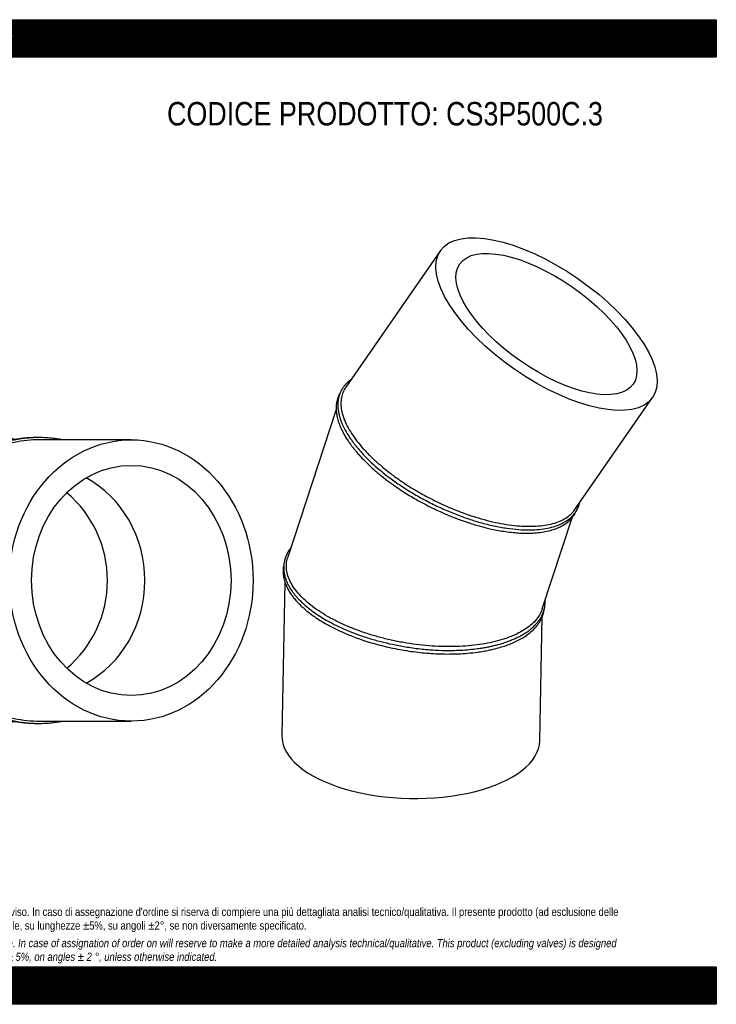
# Model space of a CAD drawing. Header units: millimetres. Extents: x 0 to 2475, y 0 to 1750.
# Tile 2 of 2: x 1237 to 2475, y 0 to 1750. Entities that reach past the tile are written whole.
import ezdxf

# ---------------------------------------------------------------- set-up
doc = ezdxf.new("R2010")
doc.units = ezdxf.units.MM
doc.header["$LTSCALE"] = 8.333333
doc.layers.add('Default', color=7, linetype='Continuous')
doc.layers.add('TUBO_X_GOMITO_30', color=7, linetype='Continuous')

# ---------------------------------------------------------------- blocks, each defined once
blk = doc.blocks.new('SE1')
at = {"layer": 'TUBO_X_GOMITO_30', "color": 7, "linetype": 'Continuous'}
for p, q in [((1985, 1339.6), (1816.6, 1096.6)), ((2223.6, 879.2), (2361.7, 1078.5)), ((1799.7, 1057.4), (1713.7, 795)), ((2165.9, 702.8), (2219, 864.9)), ((1708.7, 750.3), (1703.1, 477.8)), ((2161.4, 468.5), (2165.9, 688.6))]:
    blk.add_line(p, q, dxfattribs=at)
for major_axis in [(188.4, -130.5), (-154.1, 106.8)]:
    blk.add_ellipse((2173.3, 1209), major_axis=major_axis, ratio=0.428999, dxfattribs=at)
blk.add_ellipse((1932.3, 473.2), major_axis=(-229.1, 4.7), ratio=0.46865, start_param=0, end_param=3.141593, dxfattribs=at)
for points, knots in [([(1825.8, 1110), (1825.7, 1109.9), (1823.9, 1108.6), (1820.3, 1105.7), (1816, 1101.5), (1812.9, 1097.7), (1810.9, 1094.8), (1809.3, 1092.2), (1807.6, 1088.9), (1805.7, 1084.7), (1804.3, 1080), (1803.3, 1075.3), (1802.7, 1070.6), (1802.5, 1065.4), (1802.8, 1059), (1803.8, 1052.1), (1805.6, 1044.5), (1808.2, 1036.5), (1812, 1027.6), (1817.1, 1017.8), (1823.2, 1008), (1829.7, 998.8), (1836.8, 989.8), (1845.5, 979.7), (1856.4, 968.4), (1869, 956.6), (1882.6, 945.1), (1898.5, 932.9), (1917, 920), (1938.4, 906.6), (1961, 894.1), (1984.2, 882.7), (2007.9, 872.5), (2031.7, 863.6), (2055.9, 856), (2079.8, 850.1), (2102.8, 845.9), (2123.2, 843.7), (2140.8, 843), (2156.9, 843.5), (2171.8, 845.4), (2184.6, 848.3), (2194.1, 851.6), (2201.3, 854.8), (2207.4, 858.2), (2212.3, 861.6), (2215.8, 864.4), (2217.9, 866.4), (2219.7, 868.2), (2221.8, 870.6), (2224.5, 873.9), (2228, 879.4), (2229.7, 883.3), (2230.7, 886.1)], [0.4535017, 0.4535017, 0.4535017, 0.4535017, 0.4541661, 0.4623596, 0.4718809, 0.4788907, 0.4832064, 0.4869783, 0.4922237, 0.4989561, 0.5068129, 0.5131825, 0.5191599, 0.5264204, 0.5343964, 0.5441619, 0.5530305, 0.5623948, 0.5732679, 0.5849827, 0.5966977, 0.6069813, 0.6161813, 0.6275153, 0.6410218, 0.6546463, 0.6681053, 0.6812886, 0.6985767, 0.7162726, 0.7339668, 0.7516611, 0.769356, 0.7870628, 0.8050253, 0.8236038, 0.8420731, 0.8595922, 0.8743277, 0.8886119, 0.9044364, 0.9194593, 0.9312141, 0.9391883, 0.948016, 0.9578443, 0.9626002, 0.9663813, 0.9696785, 0.973272, 0.9794336, 0.9885332, 1, 1, 1, 1]), ([(1806.6, 1086.7), (1806, 1085.7), (1804.8, 1083.5), (1803.3, 1080), (1801.9, 1075.9), (1800.6, 1071), (1799.8, 1065.4), (1799.6, 1059.5), (1799.9, 1053), (1801, 1045.4), (1803.2, 1036.7), (1806.5, 1027.6), (1810.8, 1018.2), (1815.7, 1009.3), (1820.3, 1002.2), (1823.7, 997.3), (1826.7, 993.1), (1830.2, 988.6), (1834.6, 983.1), (1840.3, 976.5), (1847.9, 968.2), (1857.3, 958.9), (1869.8, 947.5), (1878.2, 940.7), (1883.7, 936.3)], [0.8151329, 0.8151329, 0.8151329, 0.8151329, 0.8203612, 0.825863, 0.8313334, 0.8389212, 0.8472651, 0.8550166, 0.8626518, 0.8730322, 0.8840269, 0.8948112, 0.9057417, 0.9174717, 0.9255205, 0.9301952, 0.9344539, 0.9395922, 0.9456483, 0.953045, 0.9623216, 0.9732384, 0.9857973, 1, 1, 1, 1]), ([(1816.6, 1096.6), (1816.2, 1096), (1815.8, 1095.5), (1813.7, 1092.1), (1812.2, 1089), (1809.9, 1082.6), (1809.1, 1079.3), (1808.1, 1072.2), (1808, 1068.6), (1808.4, 1061), (1809, 1057.1), (1810.8, 1049), (1812, 1044.9), (1815.2, 1036.5), (1817.1, 1032.2), (1821.6, 1023.5), (1824.2, 1019.1), (1829.9, 1010.2), (1833.1, 1005.7), (1840.1, 996.6), (1843.9, 992.1), (1851.9, 983), (1856.2, 978.5), (1865.3, 969.6), (1870.1, 965.2), (1880.1, 956.4), (1885.4, 952), (1896.4, 943.3), (1902.1, 939.1), (1913.8, 930.7), (1919.9, 926.6), (1932.3, 918.6), (1938.7, 914.8), (1951.7, 907.3), (1958.3, 903.6), (1978.3, 893.2), (1992, 886.7), (2012.7, 878.1), (2019.7, 875.4), (2033.5, 870.4), (2040.4, 868.1), (2054.1, 863.8), (2061, 861.9), (2074.4, 858.4), (2081, 856.9), (2094, 854.3), (2100.4, 853.2), (2112.9, 851.4), (2119.1, 850.8), (2131.2, 849.8), (2137, 849.6), (2148.3, 849.6), (2153.8, 849.8), (2164.3, 850.6), (2169.3, 851.3), (2178.9, 853), (2183.4, 854.1), (2192, 856.7), (2196, 858.3), (2203.4, 861.7), (2206.8, 863.7), (2213, 867.9), (2215.8, 870.3), (2220.3, 874.8), (2222, 877), (2223.6, 879.3)], [0.4656355, 0.4656355, 0.4656355, 0.4656355, 0.46875, 0.46875, 0.484375, 0.484375, 0.5, 0.5, 0.515625, 0.515625, 0.53125, 0.53125, 0.546875, 0.546875, 0.5625, 0.5625, 0.578125, 0.578125, 0.59375, 0.59375, 0.609375, 0.609375, 0.625, 0.625, 0.640625, 0.640625, 0.65625, 0.65625, 0.671875, 0.671875, 0.6875, 0.6875, 0.703125, 0.703125, 0.71875, 0.71875, 0.75, 0.75, 0.765625, 0.765625, 0.78125, 0.78125, 0.796875, 0.796875, 0.8125, 0.8125, 0.828125, 0.828125, 0.84375, 0.84375, 0.859375, 0.859375, 0.875, 0.875, 0.890625, 0.890625, 0.90625, 0.90625, 0.921875, 0.921875, 0.9375, 0.9375, 0.953125, 0.953125, 0.9657111, 0.9657111, 0.9657111, 0.9657111]), ([(1883.7, 936.3), (1888.9, 932.2), (1897.1, 926), (1911.2, 916.2), (1923.3, 908.3), (1934.6, 901.5), (1944.6, 895.7), (1954.1, 890.5), (1963.6, 885.6), (1973.6, 880.6), (1986.9, 874.4), (2003.9, 867.1), (2021.8, 860.3), (2036.9, 855.2), (2048.4, 851.7), (2057.7, 849.1), (2066.6, 846.8), (2076.6, 844.5), (2088.2, 842.2), (2101, 840.1), (2113.8, 838.5), (2125.9, 837.6), (2137.6, 837.2), (2149.6, 837.5), (2162.3, 838.6), (2174.7, 840.7), (2185.8, 843.7), (2195.3, 847.4), (2203.1, 851.5), (2209.8, 855.9), (2215.9, 861.2), (2220.8, 866.9), (2224.3, 872.4), (2226.1, 876), (2226.8, 877.7), (2227, 878)], [0, 0, 0, 0, 0.0131021, 0.0248374, 0.0352042, 0.0442012, 0.0518341, 0.0592818, 0.0664585, 0.0737368, 0.0823375, 0.096631, 0.1117432, 0.1223936, 0.1306288, 0.137512, 0.143707, 0.1510764, 0.1605068, 0.1709093, 0.1818976, 0.1923363, 0.2018037, 0.2128039, 0.22571, 0.2389676, 0.2518338, 0.2641491, 0.2748519, 0.2847915, 0.295881, 0.3073381, 0.3167686, 0.3234502, 0.3247388, 0.3247388, 0.3247388, 0.3247388]), ([(1719, 811.1), (1718.2, 810.2), (1715.8, 806.8), (1712.4, 801.1), (1709.4, 794), (1707.3, 786.4), (1706.5, 779.8), (1706.5, 774.5), (1706.7, 771), (1707.1, 767.6), (1707.8, 763.9), (1708.7, 760), (1710.1, 755.5), (1712, 750.6), (1714.8, 744.8), (1718.2, 738.9), (1721.9, 733.3), (1725.6, 728.5), (1729.2, 724.3), (1733.2, 719.8), (1738.4, 714.6), (1744.9, 708.7), (1752.3, 702.6), (1760.1, 696.8), (1768.7, 690.9), (1779.4, 684.3), (1792.6, 677), (1807.7, 669.6), (1824.4, 662.4), (1842.8, 655.4), (1862.8, 649), (1883.7, 643.3), (1905.6, 638.4), (1929.6, 634.1), (1955.6, 630.9), (1981.6, 629.1), (2003.4, 628.8), (2021.3, 629.4), (2036.4, 630.5), (2049.2, 631.9), (2059.3, 633.4), (2066.4, 634.7), (2072.6, 635.9), (2078.9, 637.3), (2086.1, 639.1), (2094.5, 641.5), (2103.1, 644.3), (2111.2, 647.4), (2118.6, 650.6), (2125.3, 653.9), (2131.6, 657.3), (2137.8, 661.3), (2144.4, 666), (2150.9, 671.7), (2156.4, 677.6), (2160.7, 683.2), (2163.9, 688.3), (2166.5, 693.5), (2168.7, 699.3), (2170.2, 705.4), (2171, 711.4), (2171.1, 715.6), (2171, 717.9), (2171, 718.3)], [0.3337744, 0.3337744, 0.3337744, 0.3337744, 0.3383317, 0.3499163, 0.3599208, 0.3697653, 0.3820061, 0.3875773, 0.3917119, 0.3962968, 0.4012411, 0.406774, 0.4120236, 0.4190421, 0.4268146, 0.4351001, 0.4430912, 0.4493998, 0.4547718, 0.4607806, 0.4679225, 0.4768698, 0.4863075, 0.4945568, 0.5027137, 0.5133914, 0.5258079, 0.539057, 0.5523091, 0.566586, 0.5818646, 0.5968081, 0.6117103, 0.6281869, 0.646812, 0.6654388, 0.6825394, 0.6933645, 0.7046662, 0.7163217, 0.7231141, 0.728871, 0.733799, 0.738692, 0.7450368, 0.7527435, 0.7613395, 0.7696261, 0.7771378, 0.7848156, 0.7920621, 0.7994072, 0.8087737, 0.8189756, 0.8295964, 0.8385864, 0.8459564, 0.8532518, 0.8621384, 0.8713579, 0.8791146, 0.8872976, 0.8886316, 0.8886316, 0.8886316, 0.8886316]), ([(2165.9, 702.8), (2165.7, 702.4), (2165.6, 702), (2164.2, 698.2), (2162.6, 694.9), (2156.8, 685.2), (2151.5, 679.2), (2141.6, 670.8), (2137.9, 668.2), (2130, 663.1), (2125.7, 660.7), (2116.5, 656.3), (2111.7, 654.2), (2101.5, 650.3), (2096.1, 648.6), (2085, 645.4), (2079.2, 644), (2067.1, 641.4), (2060.8, 640.3), (2047.8, 638.4), (2041.2, 637.7), (2027.6, 636.5), (2020.6, 636.1), (2006.5, 635.7), (1999.3, 635.7), (1984.7, 636), (1977.4, 636.3), (1962.6, 637.3), (1955.1, 638), (1940.2, 639.7), (1932.7, 640.8), (1917.8, 643.2), (1910.4, 644.6), (1895.7, 647.7), (1888.5, 649.4), (1874.2, 653), (1867.2, 655), (1853.3, 659.3), (1846.4, 661.6), (1833, 666.6), (1826.4, 669.1), (1813.7, 674.6), (1807.5, 677.4), (1795.6, 683.3), (1789.8, 686.3), (1778.9, 692.7), (1773.6, 695.9), (1758.7, 705.9), (1749.9, 712.9), (1738.5, 723.7), (1735.1, 727.3), (1728.8, 734.7), (1726, 738.4), (1721.1, 745.8), (1719, 749.6), (1715.6, 757), (1714.3, 760.6), (1712.3, 767.9), (1711.6, 771.5), (1711.1, 778.7), (1711.2, 782.3), (1712.1, 788.9), (1712.8, 792), (1713.7, 794.9)], [0.0136758, 0.0136758, 0.0136758, 0.0136758, 0.015625, 0.015625, 0.03125, 0.03125, 0.0625, 0.0625, 0.078125, 0.078125, 0.09375, 0.09375, 0.109375, 0.109375, 0.125, 0.125, 0.140625, 0.140625, 0.15625, 0.15625, 0.171875, 0.171875, 0.1875, 0.1875, 0.203125, 0.203125, 0.21875, 0.21875, 0.234375, 0.234375, 0.25, 0.25, 0.265625, 0.265625, 0.28125, 0.28125, 0.296875, 0.296875, 0.3125, 0.3125, 0.328125, 0.328125, 0.34375, 0.34375, 0.359375, 0.359375, 0.375, 0.375, 0.40625, 0.40625, 0.421875, 0.421875, 0.4375, 0.4375, 0.453125, 0.453125, 0.46875, 0.46875, 0.484375, 0.484375, 0.5, 0.5, 0.5136636, 0.5136636, 0.5136636, 0.5136636]), ([(1707, 782.4), (1706.6, 781), (1705.8, 777.3), (1705.4, 771.3), (1705.5, 765.8), (1706, 761.1), (1706.8, 757.2), (1707.8, 753.1), (1709.2, 748.7), (1711.3, 743.4), (1714.4, 737.1), (1718.6, 730.1), (1723.8, 722.9), (1730, 715.7), (1736.8, 708.6), (1744.4, 701.8), (1751.8, 695.8), (1759.2, 690.3), (1768.4, 684), (1781.3, 676.1), (1798.1, 667.2), (1817.9, 658.2), (1841.4, 649), (1869.2, 640.2), (1900.5, 632.6), (1932.6, 627), (1964.7, 623.5), (1992.8, 622.4), (2015.8, 622.8), (2033.9, 624), (2048.9, 625.6), (2061, 627.5), (2070.4, 629.3), (2079.1, 631.2), (2088.5, 633.6), (2099, 636.8), (2111.5, 641.4), (2124.7, 647.5), (2136.9, 654.8), (2146.3, 662.1), (2153.6, 669.2), (2159.8, 676.9), (2164.6, 685), (2167.3, 692.1), (2168.8, 697.6), (2169.4, 701), (2169.6, 703), (2169.7, 703.5)], [0.005731, 0.005731, 0.005731, 0.005731, 0.0121714, 0.0221567, 0.029577, 0.035355, 0.0404919, 0.0457809, 0.0515379, 0.0585838, 0.0670436, 0.0768275, 0.0869544, 0.0962509, 0.1069164, 0.116616, 0.1256518, 0.1331232, 0.1414228, 0.1544918, 0.170807, 0.1866156, 0.2037632, 0.2259681, 0.2481693, 0.2703691, 0.29257, 0.3147753, 0.3294695, 0.3423717, 0.3553113, 0.3641894, 0.3716896, 0.3784479, 0.3865393, 0.396715, 0.4076396, 0.4236161, 0.4395667, 0.4526286, 0.4642705, 0.47636, 0.4901466, 0.5015366, 0.5073198, 0.5136886, 0.5157286, 0.5157286, 0.5157286, 0.5157286])]:
    blk.add_open_spline(points, degree=3, knots=knots, dxfattribs=at)
blk.add_open_spline([(2230.7, 886.1), (2231.4, 888.2), (2232, 890.1), (2232.5, 892)], degree=3, dxfattribs=at)
blk = doc.blocks.new('SE2')
at = {"layer": 'TUBO_X_GOMITO_30', "color": 7, "linetype": 'Continuous'}
for p, q in [((1226.5, 1003.3), (1190.8, 1003.3)), ((1435.7, 1003.3), (1273.2, 1003.3)), ((1190.8, 503.3), (1226.6, 503.3)), ((1273.2, 503.3), (1435.7, 503.3))]:
    blk.add_line(p, q, dxfattribs=at)
for centre, radius, start, end in [((1188.8, 753.3), 254, 93.6857, 261.4696), ((1189.8, 753.3), 254, 80.8659, 279.1155), ((1190.8, 753.3), 250, 89.9985, 270.0015), ((1188.8, 753.3), 254, 80.7847, 83.022), ((1188.8, 753.3), 204.6, 0, 49.7064), ((1188.8, 753.3), 204.6, 0, 49.7064), ((1188.8, 753.3), 204.6, 310.2936, 360), ((1188.8, 753.3), 204.6, 310.2936, 0)]:
    blk.add_arc(centre, radius, start, end, dxfattribs=at)
for major_axis in [(0, 250), (0, -204.6)]:
    blk.add_ellipse((1435.7, 753.3), major_axis=major_axis, ratio=0.866025, dxfattribs=at)
blk.add_ellipse((1269.2, 753.3), major_axis=(0, -204.6), ratio=0.931852, start_param=0.469586, end_param=2.672006, dxfattribs=at)
blk.add_ellipse((1269.2, 753.3), major_axis=(0, -204.6), ratio=0.931852, start_param=0.469586, end_param=2.672006, dxfattribs=at)
for points, knots in [([(1269.2, 1007.3), (1265.8, 1007.3), (1259.5, 1007.2), (1250.5, 1006.6), (1241.6, 1005.7), (1231.5, 1004.3), (1219.6, 1002), (1204.8, 998.2), (1188.5, 992.8), (1174.4, 986.7), (1164.3, 981.6), (1158.2, 978.3), (1153.7, 975.7), (1150.6, 973.8), (1147.9, 972.2), (1144.5, 969.9), (1139.7, 966.8), (1133.5, 962.4), (1124.2, 955.2), (1112.3, 944.9), (1099, 931.5), (1087, 917.4), (1076.6, 903.1), (1068.5, 890.3), (1062.5, 879.6), (1058.2, 871.1), (1054.2, 862.5), (1050.1, 852.9), (1046, 842), (1042.1, 829.9), (1038.4, 816.2), (1035.3, 801.2), (1032.6, 783.5), (1031.9, 772.6), (1031.5, 765.7)], [0.7570759, 0.7570759, 0.7570759, 0.7570759, 0.7639447, 0.7698735, 0.7752311, 0.7820516, 0.7903941, 0.799762, 0.8127454, 0.8248784, 0.8304289, 0.8352608, 0.8386619, 0.8406676, 0.842468, 0.8450049, 0.848811, 0.853755, 0.859928, 0.8721061, 0.884552, 0.896525, 0.9079362, 0.9187875, 0.9254775, 0.9312574, 0.9369608, 0.9435116, 0.9511049, 0.9589087, 0.9676664, 0.9775136, 0.9882914, 1, 1, 1, 1]), ([(1312.9, 1003.3), (1309.7, 1003.9), (1302.3, 1005.2), (1290.5, 1006.6), (1277.9, 1007.3), (1266.7, 1007.3), (1257.2, 1006.9), (1249.6, 1006.2), (1243.1, 1005.5), (1237.9, 1004.8), (1232.7, 1003.9), (1226.5, 1002.8), (1218.8, 1001), (1209.7, 998.7), (1199.7, 995.5), (1189.6, 991.8), (1180.2, 987.8), (1172.1, 984), (1165.3, 980.5), (1159.3, 977.2), (1152.6, 973.2), (1144.4, 968), (1134.4, 960.8), (1122.9, 951.6), (1109.3, 939.2), (1095, 923.7), (1083.7, 908.9), (1075.7, 897), (1070.4, 888.3), (1065.8, 880), (1062.2, 873), (1059.7, 867.8), (1057.6, 863.3), (1055.4, 858.2), (1052.8, 851.8), (1050.1, 844.6), (1047.4, 836.9), (1044.3, 826.9), (1040.9, 813.7), (1037.7, 797.5), (1035.3, 779.6), (1034.1, 760.3), (1034.3, 739.8), (1036.1, 719.8), (1039.2, 700.5), (1043.4, 682.8), (1047.9, 668.1), (1051.8, 657.3), (1054.7, 650.1), (1057.2, 644.2), (1059.9, 638.4), (1063.2, 631.6), (1067.4, 623.6), (1072.4, 614.9), (1078.3, 605.7), (1085, 596), (1092.8, 586), (1102, 575.3), (1112.5, 564.4), (1125.6, 552.6), (1134.1, 546.1), (1139.5, 542.1)], [0.5658738, 0.5658738, 0.5658738, 0.5658738, 0.5723381, 0.5811025, 0.5898559, 0.5978053, 0.6036647, 0.6090608, 0.6134083, 0.616843, 0.619657, 0.6240481, 0.6294567, 0.6356819, 0.6428338, 0.6505421, 0.6574032, 0.6632277, 0.6682795, 0.6726065, 0.676906, 0.6837031, 0.6919143, 0.7012555, 0.7126934, 0.7277952, 0.7421562, 0.748666, 0.7552233, 0.7616856, 0.7667602, 0.7702549, 0.7726834, 0.7762095, 0.780757, 0.7856793, 0.7908034, 0.7960991, 0.8055722, 0.816479, 0.8269853, 0.839382, 0.8527482, 0.8653768, 0.8770327, 0.889294, 0.8996971, 0.9059453, 0.9109001, 0.9145637, 0.9180833, 0.9230528, 0.9288805, 0.9352603, 0.942237, 0.9499378, 0.9578798, 0.9668186, 0.9769011, 0.9879611, 1, 1, 1, 1]), ([(1273.2, 1003.3), (1273.2, 1003.3), (1273.1, 1003.3), (1265.4, 1003.3), (1257.8, 1002.9), (1242.7, 1001.3), (1235.3, 1000.1), (1220.5, 996.9), (1213.2, 995), (1198.8, 990.3), (1191.6, 987.6), (1177.5, 981.3), (1170.6, 977.9), (1157.2, 970.2), (1150.6, 966), (1137.9, 956.9), (1131.8, 952.1), (1120, 941.7), (1114.3, 936.2), (1098, 918.9), (1088.3, 906.1), (1075.5, 885.7), (1071.5, 878.6), (1064.3, 864.2), (1061, 856.7), (1055.1, 841.6), (1052.5, 833.8), (1048.1, 818.1), (1046.3, 810.2), (1043.3, 794.3), (1042.2, 786.2), (1040.7, 770), (1040.3, 761.8), (1040.2, 745.3), (1040.6, 737.1), (1042.1, 720.7), (1043.2, 712.5), (1046.2, 696.4), (1048.1, 688.4), (1052.6, 672.7), (1055.2, 664.9), (1061, 649.7), (1064.3, 642.3), (1071.6, 627.8), (1075.5, 620.8), (1084, 607.1), (1088.6, 600.5), (1098.3, 587.9), (1103.4, 581.9), (1114.1, 570.5), (1119.7, 565.1), (1131.4, 554.8), (1137.5, 549.9), (1150.2, 540.8), (1156.8, 536.6), (1170.2, 528.9), (1177.1, 525.4), (1191.2, 519.1), (1198.4, 516.4), (1212.9, 511.7), (1220.3, 509.7), (1242.7, 504.9), (1257.9, 503.3), (1273.2, 503.3), (1273.2, 503.3), (1273.2, 503.3)], [0.2498656, 0.2498656, 0.2498656, 0.2498656, 0.25, 0.25, 0.265625, 0.265625, 0.28125, 0.28125, 0.296875, 0.296875, 0.3125, 0.3125, 0.328125, 0.328125, 0.34375, 0.34375, 0.359375, 0.359375, 0.375, 0.375, 0.40625, 0.40625, 0.421875, 0.421875, 0.4375, 0.4375, 0.453125, 0.453125, 0.46875, 0.46875, 0.484375, 0.484375, 0.5, 0.5, 0.515625, 0.515625, 0.53125, 0.53125, 0.546875, 0.546875, 0.5625, 0.5625, 0.578125, 0.578125, 0.59375, 0.59375, 0.609375, 0.609375, 0.625, 0.625, 0.640625, 0.640625, 0.65625, 0.65625, 0.671875, 0.671875, 0.6875, 0.6875, 0.703125, 0.703125, 0.71875, 0.71875, 0.75, 0.75, 0.7500771, 0.7500771, 0.7500771, 0.7500771]), ([(1031.5, 765.7), (1031.3, 759.2), (1031, 748.7), (1031.9, 731.6), (1033.5, 717), (1035.7, 703.7), (1038.1, 692.3), (1040.6, 682.2), (1043.3, 673.1), (1046, 664.6), (1049, 656.4), (1052.2, 648.5), (1055.7, 640.6), (1061, 629.7), (1068.8, 615.5), (1079.9, 598.5), (1092.9, 581.9), (1106.7, 566.9), (1119.3, 555.5), (1129.4, 547.3), (1136.8, 541.8), (1142.6, 537.8), (1147, 535), (1151.2, 532.3), (1156.8, 529), (1164.2, 524.9), (1173.5, 520.3), (1184.3, 515.6), (1196.9, 510.8), (1211, 506.6), (1225.7, 503.2), (1239, 501.1), (1249.8, 500), (1258.1, 499.5), (1264.7, 499.3), (1268.7, 499.3), (1270.5, 499.3)], [0, 0, 0, 0, 0.0111994, 0.0214999, 0.030902, 0.0392244, 0.046534, 0.0529769, 0.0586638, 0.0644628, 0.0698021, 0.0751934, 0.0806448, 0.0861524, 0.0983161, 0.1115823, 0.1250225, 0.1389892, 0.1511148, 0.1582542, 0.1646211, 0.1691938, 0.1721118, 0.17499, 0.1790524, 0.1850741, 0.1918682, 0.199553, 0.2086992, 0.2189477, 0.2291117, 0.2390529, 0.2460085, 0.2511851, 0.2556966, 0.2593558, 0.2593558, 0.2593558, 0.2593558]), ([(1139.5, 542.1), (1144.7, 538.5), (1153, 532.8), (1167.4, 524.8), (1179.9, 518.8), (1191.7, 513.9), (1202.1, 510.3), (1211.2, 507.5), (1218.8, 505.5), (1224.9, 504.1), (1229.4, 503.2), (1232.9, 502.6), (1236.3, 502), (1240.9, 501.3), (1248.1, 500.4), (1257.9, 499.6), (1270.1, 499.2), (1282.5, 499.4), (1294.4, 500.4), (1304.5, 501.7), (1310.5, 502.8), (1313.1, 503.3)], [0, 0, 0, 0, 0.0114278, 0.0218945, 0.0313983, 0.0397714, 0.047156, 0.0535738, 0.058864, 0.0630625, 0.0662034, 0.068033, 0.0702114, 0.0731846, 0.0773486, 0.0849672, 0.0931479, 0.1018684, 0.1101657, 0.1171923, 0.1224737, 0.1224737, 0.1224737, 0.1224737])]:
    blk.add_open_spline(points, degree=3, knots=knots, dxfattribs=at)

msp = doc.modelspace()

# ---------------------------------------------------------------- hatches: boundary and pattern name
at = {"layer": 'Default', "linetype": 'Continuous'}
h = msp.add_hatch(dxfattribs=at)
h.set_pattern_fill('LINE', scale=0.629921, angle=45, style=0)
h.paths.add_polyline_path([(2475, 1683.3), (2475, 1750), (0, 1750), (0, 1683.3)])
for points in [[(2475, 1683.3), (2475, 1750), (0, 1750), (0, 1683.3)], [(2475, 0), (2475, 66.7), (0, 66.7), (0, 0)]]:
    msp.add_hatch(color=7, dxfattribs=at).paths.add_polyline_path(points)
h = msp.add_hatch(dxfattribs=at)
h.set_pattern_fill('LINE', scale=0.629921, angle=45, style=0)
h.paths.add_polyline_path([(2475, 0), (2475, 66.7), (0, 66.7), (0, 0)])

# ---------------------------------------------------------------- linework, layer by layer
at = {"layer": 'Default', "color": 7, "linetype": 'Continuous'}
for p, q in [((0, 1750), (2475, 1750)), ((2475, 1750), (2475, 1683.3)), ((2475, 1683.3), (0, 1683.3)), ((0, 66.7), (2475, 66.7)), ((2475, 66.7), (2475, 0)), ((2475, 0), (0, 0))]:
    msp.add_line(p, q, dxfattribs=at)

# ---------------------------------------------------------------- block references
at = {"layer": 'Default'}
for name in ['SE1', 'SE2']:
    msp.add_blockref(name, (0, 0), dxfattribs=at)

# ---------------------------------------------------------------- texts
at = {"layer": 'Default', "attachment_point": 1}
for s, insert, char_height, width in [('{\\fArial Narrow|b0||i0||c0|p34;\\C7;\\H41.66666667;\\W1.;CODICE PRODOTTO: CS3P500C.3}', (1499.2, 1603.7), 41.667, 776.629), ("{\\fArial Narrow|b0||i0||c0|p34;\\C7;\\H14.58333333;\\W1.;PLASTITALIA si riserva il diritto di revisionare la presente specifica, mantenendo la conformità alle prescrizioni del prodotto, senza alcun preavviso. In caso di assegnazione d'ordine si riserva di compiere una più dettagliata analisi tecnico/qualitativa. Il presente prodotto (ad esclusione delle \\P}{\\fArial Narrow|b0||i0||c0|p34;\\C7;\\H14.58333333;\\W1.;valvole) è progettato per applicazioni non previste dalla direttiva 2014/68/EU. Tolleranza su diametri e spessori come da normative se applicabile, su lunghezze ±5%, su angoli ±2°, se non diversamente specificato.\\P}{\\fArial Narrow|b0||i0||c0|p34;\\C7;\\H4.166666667;\\W1.;   \\P}{\\fArial Narrow|b0||i1||c0|p34;\\C7;\\H14.58333333;\\W1.;PLASTITALIA on reserves the right to revise this specification, maintaining the conformity to the requirements of the product, without any notice. In case of assignation of order on will reserve to make a more detailed analysis technical/qualitative. This product (excluding valves) is designed \\P}{\\fArial Narrow|b0||i1||c0|p34;\\C7;\\H14.58333333;\\W1.;for applications not covered by Directive 2014/68 / EU. The tolerance on diameters and thicknesses as the standards if applicable, on lengths ± 5%, on angles ± 2 °, unless otherwise indicated.\\P}", (166.7, 171.7), 14.5833, 2141.667)]:
    msp.add_mtext(s, dxfattribs=dict(at, insert=insert, char_height=char_height, width=width))

doc.saveas('drawing.dxf')
